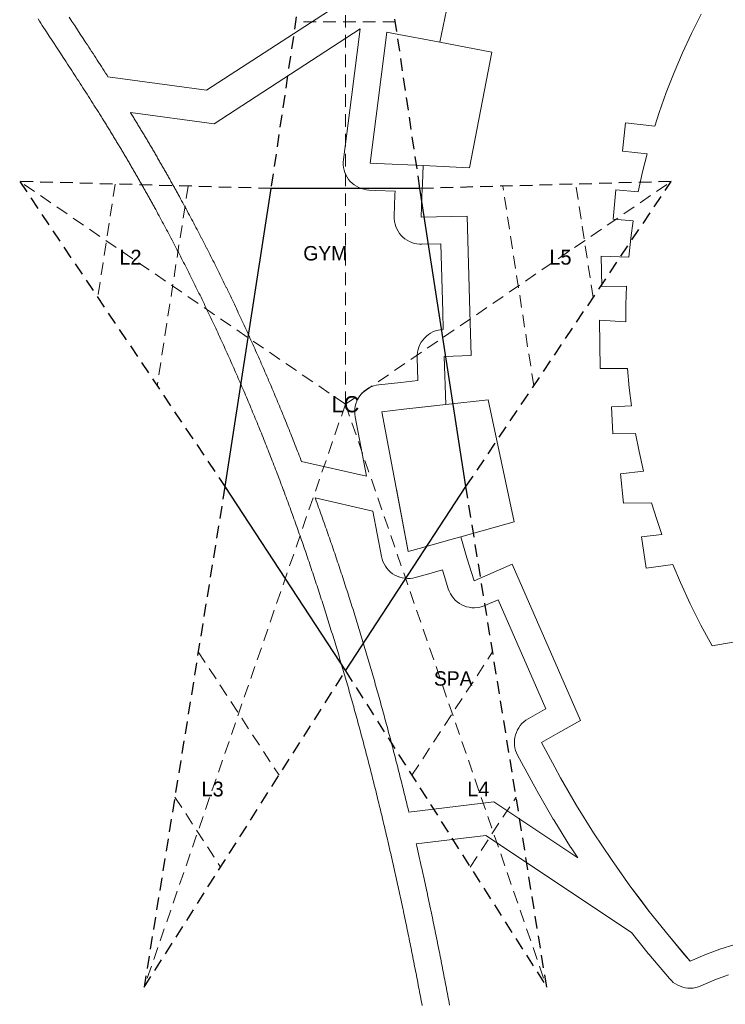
# Model space of a CAD drawing. Header units: millimetres. Extents: x -97041 to 284557, y -33528 to 335809.
# Tile 2 of 36: x -64140 to 14141, y 46387 to 155680. Entities that reach past the tile are written whole.
import ezdxf
from ezdxf.enums import TextEntityAlignment as Align

# ---------------------------------------------------------------- set-up
doc = ezdxf.new("R2010")
doc.units = ezdxf.units.MM
doc.linetypes.add('ANATOMY_DASHED', pattern=[2200, 1400, -800])
for name, color, linetype, lineweight in [('ANNOTATION', 7, 'Continuous', 13), ('BUILDING', 7, 'Continuous', 18), ('CONCEPT_STAR_ANATOMY_DELETE', 1, 'Continuous', 25), ('GREEN', 3, 'Continuous', 18), ('KIDS', 30, 'Continuous', 18), ('PATH', 8, 'Continuous', 18), ('SPA', 6, 'Continuous', 18)]:
    doc.layers.add(name, color=color, linetype=linetype, lineweight=lineweight)

# ---------------------------------------------------------------- blocks, each defined once
blk = doc.blocks.new('LEFT_STAR_ANATOMY_DELETE')
at = {"layer": 'CONCEPT_STAR_ANATOMY_DELETE', "linetype": 'ANATOMY_DASHED', "lineweight": 13}
for p, q in [((-28000, 113000), (-28000, 193000)), ((-24860, 171700), (-31140, 171700)), ((-22463, 155444), (-33537, 155444)), ((-28000, 113000), (-64140, 137721)), ((-28000, 113000), (8140, 137721)), ((-53547, 137427), (-55488, 124851)), ((-45463, 137202), (-48885, 115030)), ((-7115, 115030), (-10537, 137202)), ((-512, 124851), (-2453, 137427)), ((-28000, 113000), (-50336, 48279)), ((-28000, 113000), (-5664, 48279)), ((-44330, 85514), (-35371, 71810)), ((-20629, 71810), (-11670, 85514)), ((-46930, 69397), (-41848, 61625)), ((-14152, 61625), (-9070, 69397))]:
    blk.add_line(p, q, dxfattribs=at)
at = {"layer": 'CONCEPT_STAR_ANATOMY_DELETE', "linetype": 'ANATOMY_DASHED'}
blk.add_lwpolyline([(-28000, 193000), (-36264, 136947), (-64140, 137721), (-41372, 103853), (-50336, 48279), (-28000, 83400), (-5664, 48279), (-14628, 103853), (8140, 137721), (-19736, 136947)], close=True, dxfattribs=at)
at = {"layer": 'CONCEPT_STAR_ANATOMY_DELETE'}
blk.add_lwpolyline([(-36264, 136947), (-41372, 103853), (-28000, 83400), (-14628, 103853), (-19736, 136947)], close=True, dxfattribs=at)
for s, height, p in [('L1', 1650, (-28000, 165800)), ('L2', 1650, (-51852, 129316)), ('L5', 1650, (-4148, 129316)), ('LC', 1800, (-28000, 113000)), ('L3', 1650, (-42742, 70284)), ('L4', 1650, (-13258, 70284))]:
    blk.add_text(s, height=height, dxfattribs=at).set_placement(p, align=Align.MIDDLE_CENTER)

msp = doc.modelspace()

# ---------------------------------------------------------------- linework, layer by layer
at = {"layer": 'BUILDING'}
for points in [[(-17533.431, 153182.973), (-16804.555, 156747.119), (-15968.773, 160287.721), (-15026.858, 163801.579), (-13979.641, 167285.502), (-12828.08, 170736.343), (-11896.554, 173300.879), (-10564.959, 176686.326), (-9802.212, 178466.356), (-9144.966, 180000.177), (-9132.11, 180030.18), (-4547.633, 176107.982)], [(11452.706, 156283.686), (10383.767, 154162.854), (9384.338, 152008.379), (8455.492, 149822.567), (7598.198, 147607.698), (6813.367, 145366.134), (6330.822, 143858.088), (3076.962, 144231.066), (2718.623, 141104.96), (5458.728, 140790.875), (4965.439, 138784.184), (4492.279, 136580.113), (1983.243, 136805.843), (1689.138, 133536.672), (3923.716, 133335.638), (3657.62, 131414.793), (3425.602, 129312.094), (379.311, 129425.379), (428.107, 126051.889), (3189.103, 126091.826), (3112.662, 124032.019), (3093.675, 122142.652), (172.13, 122331.858), (249.815, 116961.247), (3291.373, 116979.048), (3484.819, 114801.71), (3719.308, 112811.71), (1520.819, 112713.803), (1654.638, 109708.868), (4189.776, 109745.538), (4571.161, 107735.297), (5051.255, 105555.44), (2498.833, 105284.799), (2846.711, 102003.891), (5968.282, 102063.036), (6529.639, 100213.84), (7087.032, 98532.338), (4860.292, 98265.531), (5355.166, 94788.976), (8323.646, 95211.533), (9163.043, 93201.822), (10248.85, 90824.544), (11419.002, 88487.635), (12672.01, 86194.082), (19032.555, 87288.273)], [(-19378.888, 139478.048), (-24516.478, 139731.483), (-25257.034, 139768.021), (-24369.467, 146696.698), (-23395.805, 154297.467), (-22681.512, 154161.674), (-17533.431, 153182.973)], [(-17533.431, 153182.973), (-11755.411, 152084.515), (-14220.594, 139223.592), (-19378.888, 139478.048)], [(-16878.532, 112965.212), (-17047.045, 118288.382), (-14062.165, 118391.637), (-14196.358, 123295.99), (-14486.199, 133888.882), (-19596.599, 133749.048), (-19513.329, 136143.316), (-19460.156, 137462.237), (-19378.888, 139478.048)], [(-21523.762, 112441.428), (-16878.532, 112965.212)], [(-16878.532, 112965.212), (-19141.746, 112710.018), (-21523.762, 112441.428)], [(-15195.966, 98287.707), (-9293.716, 99934.112), (-12176.889, 113495.357), (-16878.532, 112965.212)], [(-23965.175, 112166.138), (-21523.762, 112441.428)], [(-21056.605, 96652.909), (-23965.175, 112166.138)], [(-23965.175, 112166.138), (-22379.634, 103709.454), (-22318.351, 103382.594), (-21056.605, 96652.909)], [(-15195.966, 98287.707), (-16413.364, 97948.12), (-19832.018, 96994.503), (-21056.605, 96652.909)], [(3562.061, 59533.971), (1503.633, 62447.683), (-467.922, 65420.851), (-2350.905, 68450.903), (-4143.681, 71535.194), (-4766.889, 72694.28), (-6255.399, 75462.72), (-4427.984, 76492.429), (-1925.778, 77902.368), (-9488.897, 95249.918), (-13723.294, 93403.818), (-14518.499, 95947.866), (-15195.966, 98287.707)], [(3562.061, 59533.971), (4685.003, 58039.995), (5705.547, 56682.252)], [(5705.547, 56682.252), (3562.061, 59533.971)], [(7932.244, 53895.018), (5705.547, 56682.252)], [(7932.244, 53895.018), (9631.521, 51892.126), (10240.202, 51174.691)], [(10240.202, 51174.691), (7932.244, 53895.018)], [(36051.101, 51936.271), (35224.15, 52251.38), (33546.106, 52813.695), (31840.041, 53284.146), (30110.953, 53661.337), (28363.94, 53944.155), (26604.165, 54131.765), (24836.797, 54223.625), (23067.057, 54219.458), (21300.142, 54119.27), (19541.266, 53923.377), (18666.469, 53789.699), (16929.353, 53451.379), (15213.155, 53019.317), (13522.929, 52494.771), (11863.642, 51879.295), (10240.202, 51174.691)]]:
    msp.add_lwpolyline(points, dxfattribs=at)
at = {"layer": 'GREEN'}
msp.add_lwpolyline([(14489.896, 49653.713), (12983.333, 49094.887), (11434.613, 48422.713), (11159.024, 48318.861), (10874.581, 48242.531), (10584.024, 48194.458), (10290.153, 48175.107), (9995.801, 48184.663), (9703.805, 48223.034), (9416.978, 48289.851), (9138.084, 48384.47), (8869.811, 48505.978), (8614.746, 48653.205), (8375.345, 48824.732), (8153.916, 49018.906), (7952.592, 49233.856), (5644.634, 51954.183), (5588.37, 52022.518), (3727.782, 54351.481), (-12444.429, 65132.955), (-20147.938, 64199.196), (-20135.194, 64143.718), (-20077.265, 63890.754), (-20019.503, 63637.75), (-19961.897, 63384.667), (-19904.454, 63131.532), (-19847.174, 62878.343), (-19790.046, 62625.067), (-19733.087, 62371.759), (-19676.285, 62118.389), (-19619.638, 61864.942), (-19563.152, 61611.443), (-19506.826, 61357.894), (-19450.656, 61104.278), (-19394.643, 60850.601), (-19338.788, 60596.87), (-19283.089, 60343.078), (-19227.547, 60089.231), (-19172.158, 59835.315), (-19116.928, 59581.356), (-19061.852, 59327.335), (-19006.93, 59073.253), (-18952.162, 58819.118), (-18897.545, 58564.912), (-18843.087, 58310.668), (-18788.779, 58056.359), (-18734.62, 57801.98), (-18680.618, 57547.56), (-18626.769, 57293.093), (-18573.065, 57038.542), (-18519.516, 56783.952), (-18466.117, 56529.304), (-18412.869, 56274.603), (-18359.769, 56019.844), (-18306.818, 55765.026), (-18254.015, 55510.148), (-18201.365, 55255.232), (-18148.859, 55000.245), (-18096.502, 54745.21), (-18044.293, 54490.128), (-17992.228, 54234.977), (-17940.311, 53979.775), (-17888.539, 53724.518), (-17836.917, 53469.223), (-17785.434, 53213.847), (-17734.102, 52958.448), (-17682.908, 52702.969), (-17631.863, 52447.455), (-17580.957, 52191.869), (-17530.2, 51936.251), (-17479.584, 51680.576), (-17429.106, 51424.832), (-17378.774, 51169.053), (-17328.583, 50913.218), (-17278.53, 50657.313), (-17228.625, 50401.39), (-17178.852, 50145.384), (-17129.225, 49889.348), (-17079.736, 49633.254), (-17030.384, 49377.104), (-16981.171, 49120.899), (-16932.098, 48864.649), (-16883.164, 48608.357), (-16834.367, 48352.01), (-16785.702, 48095.595), (-16737.18, 47839.148), (-16688.794, 47582.66), (-16640.539, 47326.094), (-16592.423, 47069.495), (-16544.444, 46812.855), (-16496.595, 46556.149), (-16448.881, 46299.39)], dxfattribs=at)
at = {"layer": 'KIDS'}
msp.add_lwpolyline([(-58661.959, 155973.737), (-58350.67, 155497.317), (-58039.087, 155020.851), (-57414.756, 154066.674), (-57102.177, 153588.884), (-56789.7, 153110.978), (-56633.368, 152871.728), (-56477.051, 152632.366), (-56320.754, 152392.88), (-56164.472, 152153.245), (-56008.235, 151913.48), (-55852.051, 151673.579), (-55695.916, 151433.517), (-55539.857, 151193.307), (-55383.874, 150952.933), (-55227.991, 150712.407), (-55072.199, 150471.697), (-54916.528, 150230.824), (-54760.983, 149989.775), (-54605.561, 149748.524), (-54450.299, 149507.105), (-54349.492, 149350.076), (-43420.913, 147873.241), (-23497.686, 160823.339)], dxfattribs=at)
at = {"layer": 'PATH'}
msp.add_lwpolyline([(-19493.648, 46263.134), (-19541.331, 46518.187), (-19589.147, 46773.185), (-19637.098, 47028.128), (-19685.182, 47283.017), (-19733.4, 47537.851), (-19781.754, 47792.629), (-19830.243, 48047.352), (-19878.867, 48302.02), (-19927.627, 48556.632), (-19976.524, 48811.188), (-20025.558, 49065.688), (-20074.729, 49320.131), (-20124.037, 49574.519), (-20173.484, 49828.849), (-20223.068, 50083.124), (-20272.792, 50337.341), (-20322.655, 50591.501), (-20372.657, 50845.604), (-20422.8, 51099.649), (-20473.083, 51353.637), (-20523.506, 51607.568), (-20574.071, 51861.44), (-20624.777, 52115.254), (-20675.626, 52369.01), (-20726.616, 52622.708), (-20777.75, 52876.347), (-20829.026, 53129.927), (-20880.446, 53383.449), (-20932.01, 53636.911), (-20983.719, 53890.314), (-21035.572, 54143.658), (-21087.57, 54396.942), (-21139.714, 54650.166), (-21192.003, 54903.33), (-21244.439, 55156.434), (-21297.022, 55409.478), (-21349.752, 55662.462), (-21402.629, 55915.384), (-21455.654, 56168.246), (-21508.827, 56421.047), (-21562.15, 56673.787), (-21615.621, 56926.466), (-21669.241, 57179.083), (-21723.012, 57431.639), (-21776.933, 57684.132), (-21831.004, 57936.564), (-21885.227, 58188.934), (-21939.601, 58441.241), (-21994.127, 58693.486), (-22048.805, 58945.668), (-22103.635, 59197.787), (-22158.619, 59449.844), (-22213.756, 59701.837), (-22269.047, 59953.767), (-22324.492, 60205.633), (-22380.092, 60457.436), (-22435.847, 60709.174), (-22491.757, 60960.849), (-22547.823, 61212.46), (-22604.046, 61464.006), (-22660.425, 61715.488), (-22716.96, 61966.905), (-22773.654, 62218.257), (-22830.505, 62469.544), (-22887.514, 62720.766), (-22944.682, 62971.922), (-23002.008, 63223.013), (-23059.494, 63474.038), (-23117.14, 63724.998), (-23174.946, 63975.891), (-23232.913, 64226.718), (-23291.04, 64477.479), (-23349.329, 64728.173), (-23407.78, 64978.8), (-23466.392, 65229.361), (-23525.167, 65479.854), (-23584.106, 65730.281), (-23643.207, 65980.639), (-23702.472, 66230.93), (-23761.901, 66481.154), (-23821.495, 66731.309), (-23881.254, 66981.397), (-23941.178, 67231.416), (-24001.267, 67481.367), (-24061.523, 67731.249), (-24121.945, 67981.062), (-24182.534, 68230.807), (-24243.291, 68480.482), (-24304.215, 68730.088), (-24365.307, 68979.625), (-24426.567, 69229.092), (-24487.997, 69478.489), (-24549.596, 69727.816), (-24611.364, 69977.073), (-24673.302, 70226.26), (-24735.411, 70475.376), (-24797.69, 70724.422), (-24860.141, 70973.397), (-24922.764, 71222.301), (-24985.558, 71471.133), (-25048.525, 71719.895), (-25111.665, 71968.585), (-25174.978, 72217.203), (-25238.464, 72465.749), (-25302.125, 72714.224), (-25365.959, 72962.626), (-25429.969, 73210.956), (-25494.154, 73459.213), (-25558.514, 73707.398), (-25623.051, 73955.51), (-25687.763, 74203.549), (-25752.653, 74451.515), (-25817.72, 74699.407), (-25882.964, 74947.226), (-25948.386, 75194.971), (-26013.986, 75442.642), (-26079.766, 75690.24), (-26145.724, 75937.763), (-26211.862, 76185.211), (-26278.18, 76432.585), (-26344.678, 76679.885), (-26411.357, 76927.109), (-26478.217, 77174.259), (-26545.258, 77421.333), (-26612.482, 77668.332), (-26679.888, 77915.255), (-26747.476, 78162.103), (-26815.247, 78408.874), (-26883.202, 78655.57), (-26951.341, 78902.189), (-27019.664, 79148.732), (-27088.172, 79395.198), (-27156.865, 79641.588), (-27225.743, 79887.901), (-27294.808, 80134.136), (-27364.058, 80380.294), (-27433.495, 80626.375), (-27503.119, 80872.379), (-27572.931, 81118.304), (-27642.93, 81364.152), (-27713.118, 81609.921), (-27783.494, 81855.612), (-27854.059, 82101.225), (-27924.814, 82346.759), (-27995.759, 82592.214), (-28066.893, 82837.591), (-28138.219, 83082.888), (-28209.735, 83328.106), (-28281.443, 83573.244), (-28353.342, 83818.303), (-28425.434, 84063.282), (-28497.718, 84308.181), (-28570.196, 84553), (-28642.866, 84797.739), (-28715.731, 85042.397), (-28788.789, 85286.974), (-28862.042, 85531.471), (-28935.49, 85775.886), (-29009.134, 86020.221), (-29082.973, 86264.474), (-29157.008, 86508.645), (-29231.24, 86752.735), (-29305.669, 86996.743), (-29380.295, 87240.669), (-29455.119, 87484.513), (-29530.141, 87728.275), (-29605.361, 87971.954), (-29680.781, 88215.55), (-29756.399, 88459.063), (-29832.218, 88702.494), (-29908.236, 88945.841), (-29984.455, 89189.105), (-30060.875, 89432.285), (-30137.496, 89675.381), (-30214.319, 89918.394), (-30291.344, 90161.323), (-30368.571, 90404.167), (-30446.001, 90646.927), (-30523.635, 90889.602), (-30601.472, 91132.193), (-30679.513, 91374.699), (-30757.759, 91617.119), (-30836.209, 91859.455), (-30914.865, 92101.705), (-30993.726, 92343.869), (-31072.794, 92585.948), (-31152.068, 92827.941), (-31231.548, 93069.848), (-31311.236, 93311.668), (-31391.131, 93553.402), (-31471.235, 93795.049), (-31551.547, 94036.61), (-31632.067, 94278.084), (-31712.797, 94519.47), (-31793.736, 94760.77), (-31874.886, 95001.981), (-31956.246, 95243.106), (-32037.816, 95484.142), (-32119.598, 95725.091), (-32201.591, 95965.951), (-32283.796, 96206.723), (-32366.214, 96447.407), (-32448.844, 96688.002), (-32531.688, 96928.508), (-32614.745, 97168.925), (-32698.016, 97409.253), (-32781.501, 97649.492), (-32865.201, 97889.641), (-32949.116, 98129.7), (-33033.247, 98369.67), (-33117.593, 98609.55), (-33202.156, 98849.339), (-33286.936, 99089.038), (-33371.933, 99328.647), (-33457.147, 99568.165), (-33542.579, 99807.592), (-33628.229, 100046.928), (-33714.098, 100286.173), (-33800.186, 100525.327), (-33886.494, 100764.389), (-33973.021, 101003.36), (-34059.769, 101242.238), (-34146.738, 101481.025), (-34233.927, 101719.719), (-34321.338, 101958.321), (-34408.971, 102196.83), (-34496.826, 102435.247), (-34584.903, 102673.571), (-34673.204, 102911.801), (-34761.728, 103149.939), (-34850.476, 103387.983), (-34857.481, 103406.717), (-34939.448, 103625.933), (-35028.645, 103863.79), (-35118.066, 104101.553), (-35207.714, 104339.222), (-35297.587, 104576.797), (-35387.686, 104814.277), (-35478.011, 105051.662), (-35568.564, 105288.953), (-35659.344, 105526.149), (-35750.352, 105763.25), (-35841.588, 106000.255), (-35933.053, 106237.166), (-36024.747, 106473.98), (-36116.669, 106710.699), (-36208.822, 106947.322), (-36301.205, 107183.848), (-36393.818, 107420.279), (-36486.663, 107656.613), (-36579.739, 107892.85), (-36673.046, 108128.991), (-36766.585, 108365.034), (-36860.358, 108600.981), (-36954.363, 108836.83), (-37048.601, 109072.582), (-37143.073, 109308.236), (-37237.779, 109543.792), (-37332.72, 109779.25), (-37427.895, 110014.61), (-37523.306, 110249.872), (-37618.953, 110485.035), (-37714.835, 110720.1), (-37810.954, 110955.066), (-37907.31, 111189.933), (-38003.903, 111424.7), (-38100.734, 111659.369), (-38197.803, 111893.938), (-38295.111, 112128.407), (-38392.657, 112362.776), (-38490.442, 112597.045), (-38588.467, 112831.214), (-38686.733, 113065.283), (-38785.238, 113299.251), (-38883.985, 113533.119), (-38982.972, 113766.885), (-39082.202, 114000.551), (-39181.673, 114234.116), (-39281.387, 114467.579), (-39381.343, 114700.94), (-39481.543, 114934.2), (-39581.986, 115167.358), (-39682.673, 115400.414), (-39783.605, 115633.367), (-39884.782, 115866.218), (-39986.203, 116098.967), (-40087.871, 116331.613), (-40189.784, 116564.156), (-40291.943, 116796.596), (-40394.35, 117028.933), (-40497.003, 117261.166), (-40599.904, 117493.296), (-40703.053, 117725.322), (-40806.45, 117957.244), (-40910.097, 118189.062), (-41013.992, 118420.775), (-41118.136, 118652.384), (-41222.531, 118883.889), (-41327.176, 119115.289), (-41432.072, 119346.584), (-41537.219, 119577.774), (-41642.617, 119808.858), (-41748.267, 120039.837), (-41854.17, 120270.711), (-41960.325, 120501.478), (-42066.733, 120732.14), (-42173.395, 120962.696), (-42280.31, 121193.145), (-42387.48, 121423.488), (-42494.905, 121653.724), (-42602.585, 121883.853), (-42710.52, 122113.876), (-42818.711, 122343.791), (-42927.158, 122573.599), (-43035.862, 122803.299), (-43144.823, 123032.892), (-43254.041, 123262.377), (-43363.517, 123491.754), (-43473.252, 123721.023), (-43583.245, 123950.183), (-43693.497, 124179.235), (-43804.008, 124408.179), (-43914.78, 124637.013), (-44025.811, 124865.738), (-44137.103, 125094.355), (-44248.656, 125322.861), (-44360.471, 125551.259), (-44472.547, 125779.546), (-44584.886, 126007.724), (-44697.487, 126235.792), (-44810.351, 126463.749), (-44923.478, 126691.597), (-45036.869, 126919.333), (-45150.525, 127146.959), (-45264.445, 127374.474), (-45378.629, 127601.878), (-45493.08, 127829.171), (-45607.796, 128056.352), (-45722.778, 128283.422), (-45838.026, 128510.38), (-45953.542, 128737.226), (-46069.325, 128963.96), (-46185.375, 129190.582), (-46301.694, 129417.091), (-46418.281, 129643.488), (-46535.137, 129869.772), (-46652.263, 130095.943), (-46769.658, 130322.001), (-46887.323, 130547.946), (-47005.259, 130773.777), (-47123.465, 130999.495), (-47241.943, 131225.099), (-47360.693, 131450.589), (-47479.714, 131675.965), (-47599.008, 131901.227), (-47718.575, 132126.374), (-47838.416, 132351.407), (-47958.529, 132576.324), (-48078.917, 132801.127), (-48199.58, 133025.815), (-48320.517, 133250.387), (-48441.729, 133474.844), (-48563.217, 133699.186), (-48684.981, 133923.411), (-48807.022, 134147.52), (-48929.339, 134371.514), (-49051.934, 134595.391), (-49174.806, 134819.151), (-49236.346, 134930.988), (-49297.956, 135042.795), (-49359.635, 135154.573), (-49421.385, 135266.322), (-49483.203, 135378.042), (-49545.092, 135489.732), (-49607.05, 135601.394), (-49669.078, 135713.025), (-49731.176, 135824.628), (-49793.344, 135936.201), (-49855.582, 136047.745), (-49917.891, 136159.259), (-49980.269, 136270.744), (-50042.717, 136382.199), (-50105.236, 136493.625), (-50167.824, 136605.022), (-50230.483, 136716.389), (-50293.213, 136827.726), (-50356.012, 136939.034), (-50418.883, 137050.313), (-50481.823, 137161.561), (-50544.835, 137272.781), (-50607.916, 137383.97), (-50671.069, 137495.13), (-50734.292, 137606.26), (-50797.586, 137717.361), (-50860.951, 137828.432), (-50924.386, 137939.473), (-50987.892, 138050.484), (-51051.47, 138161.465), (-51115.118, 138272.417), (-51178.837, 138383.339), (-51242.628, 138494.231), (-51306.489, 138605.093), (-51370.422, 138715.926), (-51434.426, 138826.728), (-51498.501, 138937.501), (-51562.648, 139048.243), (-51626.866, 139158.956), (-51691.155, 139269.638), (-51755.516, 139380.291), (-51819.948, 139490.913), (-51884.452, 139601.506), (-51949.028, 139712.068), (-52013.675, 139822.6), (-52078.394, 139933.103), (-52143.185, 140043.575), (-52208.048, 140154.016), (-52272.982, 140264.428), (-52337.989, 140374.81), (-52403.067, 140485.161), (-52468.217, 140595.482), (-52533.44, 140705.772), (-52598.734, 140816.033), (-52664.101, 140926.263), (-52729.54, 141036.463), (-52795.051, 141146.632), (-52860.635, 141256.771), (-52926.291, 141366.88), (-52992.019, 141476.958), (-53057.82, 141587.006), (-53123.693, 141697.023), (-53189.639, 141807.01), (-53255.658, 141916.967), (-53321.749, 142026.893), (-53387.913, 142136.788), (-53454.149, 142246.653), (-53520.459, 142356.487), (-53586.841, 142466.29), (-53653.296, 142576.063), (-53719.825, 142685.805), (-53786.426, 142795.517), (-53853.1, 142905.198), (-53919.847, 143014.848), (-53986.668, 143124.468), (-54053.562, 143234.056), (-54120.529, 143343.614), (-54187.569, 143453.141), (-54254.683, 143562.638), (-54321.87, 143672.103), (-54389.13, 143781.538), (-54456.464, 143890.941), (-54523.872, 144000.314), (-54591.353, 144109.656), (-54658.908, 144218.967), (-54726.536, 144328.247), (-54794.239, 144437.496), (-54862.015, 144546.714), (-54929.865, 144655.901), (-54997.789, 144765.057), (-55072.854, 144885.515), (-55148.007, 145005.936), (-55223.249, 145126.321), (-55298.576, 145246.669), (-55373.988, 145366.982), (-55449.484, 145487.26), (-55525.061, 145607.504), (-55600.72, 145727.714), (-55676.457, 145847.891), (-55752.273, 145968.035), (-55828.166, 146088.148), (-55904.134, 146208.23), (-55980.176, 146328.28), (-56056.291, 146448.301), (-56132.477, 146568.292), (-56208.733, 146688.255), (-56361.451, 146928.095), (-56514.432, 147167.828), (-56667.668, 147407.457), (-56821.146, 147646.987), (-56974.856, 147886.423), (-57128.787, 148125.771), (-57282.93, 148365.034), (-57437.272, 148604.217), (-57591.804, 148843.327), (-57746.515, 149082.366), (-57901.393, 149321.34), (-58056.429, 149560.254), (-58211.611, 149799.112), (-58366.93, 150037.92), (-58522.373, 150276.682), (-58677.931, 150515.404), (-58833.593, 150754.088), (-58989.348, 150992.742), (-59145.185, 151231.369), (-59301.095, 151469.974), (-59613.086, 151947.137), (-59925.236, 152424.271), (-60549.669, 153378.604), (-60861.782, 153855.88), (-61173.711, 154333.279), (-61329.581, 154572.038), (-61485.372, 154810.841), (-61641.075, 155049.695), (-61796.678, 155288.604), (-61952.171, 155527.573), (-62107.544, 155766.606)], dxfattribs=at)
at = {"layer": 'SPA'}
for points in [[(-51850.007, 145379.586), (-51833.273, 145352.397), (-51765.061, 145241.411), (-51696.91, 145130.374), (-51628.835, 145019.308), (-51560.838, 144908.217), (-51492.922, 144797.105), (-51425.067, 144685.942), (-51357.288, 144574.749), (-51289.588, 144463.532), (-51221.961, 144352.283), (-51154.425, 144241.03), (-51086.935, 144129.701), (-51019.536, 144018.368), (-50952.215, 143907.011), (-50884.946, 143795.588), (-50817.779, 143684.177), (-50750.668, 143572.708), (-50683.642, 143461.225), (-50616.684, 143349.703), (-50549.799, 143238.149), (-50482.993, 143126.572), (-50416.255, 143014.957), (-50349.595, 142903.317), (-50283.014, 142791.656), (-50216.496, 142679.947), (-50150.055, 142568.213), (-50083.694, 142456.459), (-50017.389, 142344.646), (-49951.19, 142232.856), (-49885.031, 142120.981), (-49818.961, 142009.102), (-49752.969, 141897.2), (-49687.034, 141785.241), (-49621.199, 141673.296), (-49555.414, 141561.284), (-49489.701, 141449.239), (-49424.073, 141337.184), (-49358.523, 141225.106), (-49293.028, 141112.969), (-49227.617, 141000.821), (-49162.278, 140888.64), (-49097.012, 140776.431), (-49031.818, 140664.188), (-48966.707, 140551.935), (-48901.646, 140439.614), (-48836.679, 140327.298), (-48771.773, 140214.933), (-48706.94, 140102.539), (-48642.194, 139990.14), (-48577.499, 139877.674), (-48512.886, 139765.196), (-48448.362, 139652.715), (-48383.882, 139540.159), (-48319.485, 139427.589), (-48255.17, 139315.007), (-48190.915, 139202.376), (-48126.739, 139089.724), (-48062.638, 138977.05), (-47998.594, 138864.32), (-47934.641, 138751.594), (-47870.745, 138638.812), (-47806.935, 138526.025), (-47743.176, 138413.173), (-47679.52, 138300.345), (-47615.908, 138187.441), (-47552.367, 138074.507), (-47488.924, 137961.587), (-47425.531, 137848.603), (-47362.215, 137735.596), (-47298.984, 137622.586), (-47235.798, 137509.501), (-47172.699, 137396.413), (-47109.665, 137283.286), (-47046.714, 137170.147), (-46983.816, 137056.95), (-46921.016, 136943.769), (-46858.255, 136830.504), (-46795.6, 136717.272), (-46732.985, 136603.956), (-46670.462, 136490.646), (-46607.993, 136377.279), (-46545.186, 136263.138), (-46422.314, 136039.378), (-46420.624, 136036.296), (-46298.029, 135812.419), (-46296.337, 135809.325), (-46174.02, 135585.331), (-46172.346, 135582.261), (-46050.305, 135358.152), (-46048.627, 135355.067), (-45926.863, 135130.842), (-45925.191, 135127.757), (-45803.703, 134903.415), (-45802.038, 134900.338), (-45680.826, 134675.881), (-45679.171, 134672.811), (-45558.234, 134448.239), (-45556.583, 134445.17), (-45435.92, 134220.482), (-45434.271, 134217.406), (-45313.883, 133992.603), (-45312.239, 133989.529), (-45192.126, 133764.612), (-45190.495, 133761.554), (-45070.654, 133536.521), (-45069.021, 133533.451), (-44949.454, 133308.304), (-44947.827, 133305.236), (-44828.533, 133079.974), (-44826.912, 133076.909), (-44707.891, 132851.533), (-44706.283, 132848.483), (-44587.533, 132622.993), (-44585.923, 132619.932), (-44467.445, 132394.328), (-44465.839, 132391.264), (-44347.633, 132165.546), (-44346.041, 132162.504), (-44228.105, 131936.673), (-44226.51, 131933.613), (-44108.845, 131707.668), (-44107.26, 131704.621), (-43989.865, 131478.563), (-43988.288, 131475.522), (-43871.162, 131249.351), (-43869.584, 131246.298), (-43752.728, 131020.014), (-43751.157, 131016.969), (-43634.57, 130790.572), (-43633.01, 130787.538), (-43516.691, 130561.029), (-43515.127, 130557.979), (-43399.077, 130331.357), (-43397.528, 130328.328), (-43281.745, 130101.594), (-43280.199, 130098.563), (-43164.683, 129871.717), (-43163.136, 129868.674), (-43047.888, 129641.716), (-43046.353, 129638.69), (-42931.371, 129411.62), (-42929.842, 129408.596), (-42815.126, 129181.415), (-42813.603, 129178.394), (-42699.152, 128951.101), (-42697.624, 128948.063), (-42583.44, 128720.659), (-42581.93, 128717.647), (-42468.01, 128490.132), (-42466.503, 128487.119), (-42352.847, 128259.493), (-42351.341, 128256.472), (-42237.95, 128028.736), (-42236.447, 128025.713), (-42123.32, 127797.865), (-42121.832, 127794.864), (-42008.968, 127566.907), (-42007.479, 127563.894), (-41894.878, 127335.826), (-41893.398, 127332.826), (-41781.059, 127104.648), (-41779.581, 127101.64), (-41667.505, 126873.353), (-41666.034, 126870.353), (-41554.219, 126641.955), (-41552.754, 126638.958), (-41441.201, 126410.452), (-41439.736, 126407.448), (-41328.444, 126178.831), (-41326.99, 126175.839), (-41215.959, 125947.114), (-41214.515, 125944.134), (-41103.743, 125715.3), (-41102.29, 125712.295), (-40991.779, 125483.351), (-40990.343, 125480.372), (-40880.091, 125251.32), (-40878.658, 125248.34), (-40768.665, 125019.18), (-40767.238, 125016.202), (-40657.503, 124786.933), (-40656.077, 124783.949), (-40546.601, 124554.572), (-40545.182, 124551.595), (-40435.964, 124322.11), (-40434.553, 124319.141), (-40325.592, 124089.548), (-40324.186, 124086.582), (-40215.482, 123856.882), (-40214.077, 123853.909), (-40105.63, 123624.101), (-40104.235, 123621.141), (-39996.044, 123391.226), (-39994.65, 123388.259), (-39886.715, 123158.236), (-39885.333, 123155.286), (-39777.653, 122925.157), (-39776.272, 122922.201), (-39668.847, 122691.965), (-39667.469, 122689.008), (-39560.299, 122458.665), (-39558.926, 122455.71), (-39452.011, 122225.261), (-39450.648, 122222.319), (-39343.986, 121991.763), (-39342.624, 121988.814), (-39236.216, 121758.152), (-39234.863, 121755.216), (-39128.708, 121524.449), (-39127.359, 121521.512), (-39021.456, 121290.638), (-39020.11, 121287.699), (-38914.46, 121056.72), (-38913.121, 121053.788), (-38807.723, 120822.704), (-38806.389, 120819.776), (-38701.242, 120588.586), (-38699.914, 120585.662), (-38595.018, 120354.367), (-38593.693, 120351.44), (-38489.048, 120120.04), (-38487.73, 120117.122), (-38383.335, 119885.617), (-38382.018, 119882.692), (-38277.874, 119651.083), (-38276.568, 119648.175), (-38172.673, 119416.462), (-38171.373, 119413.559), (-38067.726, 119181.741), (-38066.423, 119178.821), (-37963.026, 118946.899), (-37961.734, 118943.997), (-37858.585, 118711.971), (-37857.296, 118709.068), (-37754.395, 118476.938), (-37753.111, 118474.037), (-37650.458, 118241.804), (-37649.184, 118238.918), (-37546.777, 118006.581), (-37545.499, 118003.677), (-37443.34, 117771.237), (-37442.074, 117768.352), (-37340.161, 117535.809), (-37338.902, 117532.933), (-37237.234, 117300.287), (-37235.969, 117297.389), (-37134.548, 117064.64), (-37133.302, 117061.775), (-37032.125, 116828.924), (-37030.876, 116826.047), (-36929.944, 116593.094), (-36928.698, 116590.212), (-36828.011, 116357.156), (-36826.773, 116354.287), (-36726.33, 116121.129), (-36725.099, 116118.268), (-36624.899, 115885.008), (-36623.669, 115882.14), (-36523.713, 115648.779), (-36522.493, 115645.926), (-36422.779, 115412.463), (-36421.557, 115409.598), (-36322.086, 115176.033), (-36320.877, 115173.192), (-36221.647, 114939.526), (-36220.435, 114936.667), (-36121.448, 114702.901), (-36120.248, 114700.063), (-36021.501, 114466.195), (-36020.299, 114463.343), (-35921.794, 114229.375), (-35920.605, 114226.549), (-35822.339, 113992.48), (-35821.147, 113989.636), (-35723.122, 113755.467), (-35721.937, 113752.632), (-35624.152, 113518.363), (-35622.974, 113515.537), (-35525.428, 113281.168), (-35524.258, 113278.351), (-35426.95, 113043.882), (-35425.777, 113041.054), (-35328.708, 112806.485), (-35327.543, 112803.665), (-35230.712, 112568.996), (-35229.554, 112566.184), (-35132.961, 112331.417), (-35131.805, 112328.605), (-35035.449, 112093.738), (-35034.299, 112090.93), (-34938.18, 111855.964), (-34937.032, 111853.154), (-34841.15, 111618.089), (-34840.015, 111615.302), (-34744.368, 111380.139), (-34743.23, 111377.338), (-34647.819, 111142.076), (-34646.686, 111139.277), (-34550.388, 110901.137), (-34455.447, 110665.679), (-34454.324, 110662.889), (-34358.501, 110424.551), (-34262.915, 110186.114), (-34167.572, 109947.593), (-34072.466, 109708.98), (-33977.591, 109470.255), (-33882.958, 109231.446), (-33788.566, 108992.556), (-33694.407, 108753.565), (-33600.477, 108514.466), (-33506.793, 108275.297), (-33413.339, 108036.025), (-33320.115, 107796.648), (-33227.138, 107557.21), (-33134.385, 107317.657), (-33041.869, 107078.018), (-32949.585, 106838.286), (-32876.032, 106646.658), (-25673.959, 105000.47), (-26913.797, 111613.302), (-26953.397, 111900.563), (-26965.078, 112190.306), (-26948.73, 112479.823), (-26904.507, 112766.41), (-26832.822, 113047.387), (-26734.344, 113320.132), (-26609.994, 113582.094), (-26460.933, 113830.828), (-26288.554, 114064.007), (-26094.468, 114279.456), (-25880.488, 114475.159), (-25648.613, 114649.289), (-25401.009, 114800.219), (-25139.99, 114926.538), (-24867.995, 115027.067), (-24587.565, 115100.866), (-24301.32, 115147.246), (-21859.904, 115422.537), (-19964.59, 115636.247), (-20045.543, 118193.46), (-20040.445, 118487.273), (-20006.626, 118779.177), (-19944.411, 119066.372), (-19854.397, 119346.103), (-19737.448, 119615.685), (-19594.685, 119872.532), (-19427.478, 120114.18), (-19237.432, 120338.31), (-19026.37, 120542.772), (-18796.317, 120725.604), (-18549.48, 120885.051), (-18288.228, 121019.584), (-18015.067, 121127.912), (-17732.619, 121208.996), (-17443.592, 121262.058), (-17150.761, 121286.589), (-17142.507, 121286.874), (-17195.236, 123213.935), (-17403.022, 130807.947), (-19514.542, 130750.17), (-19802.531, 130756.124), (-20088.622, 130789.671), (-20370.177, 130850.501), (-20644.6, 130938.053), (-20909.362, 131051.52), (-21162.02, 131189.857), (-21400.247, 131351.788), (-21621.845, 131535.82), (-21824.772, 131740.256), (-22007.156, 131963.211), (-22167.318, 132202.631), (-22303.779, 132456.308), (-22415.282, 132721.902), (-22500.798, 132996.966), (-22559.54, 133278.964), (-22590.966, 133565.296), (-22594.786, 133853.322), (-22511.516, 136247.59), (-22510.894, 136264.164), (-22496.219, 136628.177), (-24664.314, 136735.128), (-25404.87, 136771.666), (-25694.349, 136800.066), (-25979.717, 136856.367), (-26258.292, 136940.039), (-26527.454, 137050.295), (-26784.674, 137186.1), (-27027.533, 137346.176), (-27253.748, 137529.019), (-27461.194, 137732.909), (-27647.918, 137955.931), (-27812.168, 138195.987), (-27952.397, 138450.821), (-28067.289, 138718.037), (-28155.763, 138995.124), (-28216.988, 139279.477), (-28250.387, 139568.422), (-28255.647, 139859.244), (-28232.718, 140149.208), (-27345.151, 147077.885), (-26373.859, 154660.157), (-42579.087, 144126.759)], [(-31364.65, 102608.355), (-31327.879, 102507.686), (-31239.946, 102266.25), (-31152.235, 102024.715), (-31064.757, 101783.114), (-30977.496, 101541.408), (-30890.462, 101299.623), (-30803.65, 101057.746), (-30717.063, 100815.789), (-30630.697, 100573.739), (-30544.555, 100331.609), (-30458.634, 100089.39), (-30372.932, 99847.082), (-30287.448, 99604.678), (-30202.193, 99362.208), (-30117.153, 99119.641), (-30032.333, 98876.991), (-29947.731, 98634.25), (-29863.352, 98391.433), (-29779.188, 98148.526), (-29695.245, 97905.541), (-29611.514, 97662.455), (-29528.007, 97419.301), (-29444.711, 97176.051), (-29361.634, 96932.722), (-29278.775, 96689.313), (-29196.127, 96445.81), (-29113.699, 96202.234), (-29031.486, 95958.579), (-28949.479, 95714.816), (-28867.696, 95470.996), (-28786.118, 95227.071), (-28704.761, 94983.083), (-28623.616, 94739.011), (-28542.676, 94494.839), (-28461.955, 94250.604), (-28381.44, 94006.268), (-28301.142, 93761.87), (-28221.053, 93517.385), (-28141.17, 93272.807), (-28061.502, 93028.162), (-27982.038, 92783.419), (-27902.791, 92538.618), (-27823.745, 92293.715), (-27744.911, 92048.74), (-27666.287, 91803.694), (-27587.865, 91558.55), (-27509.652, 91313.334), (-27431.648, 91068.041), (-27353.848, 90822.666), (-27276.254, 90577.211), (-27198.867, 90331.679), (-27121.683, 90086.063), (-27044.702, 89840.366), (-26967.931, 89594.605), (-26891.357, 89348.744), (-26814.994, 89102.829), (-26738.825, 88856.81), (-26662.865, 88610.729), (-26587.105, 88364.569), (-26511.546, 88118.326), (-26436.191, 87872.011), (-26361.034, 87625.614), (-26286.078, 87379.139), (-26211.323, 87132.589), (-26136.769, 86885.969), (-26062.411, 86639.261), (-25988.252, 86392.478), (-25914.293, 86145.619), (-25840.536, 85898.699), (-25766.967, 85651.675), (-25693.607, 85404.606), (-25620.433, 85157.436), (-25547.463, 84910.206), (-25474.683, 84662.886), (-25402.105, 84415.511), (-25329.716, 84168.042), (-25257.529, 83920.518), (-25185.526, 83672.89), (-25113.728, 83425.221), (-25042.118, 83177.459), (-24970.699, 82929.619), (-24899.477, 82681.713), (-24828.448, 82433.74), (-24757.605, 82185.675), (-24686.961, 81937.559), (-24616.502, 81689.349), (-24546.237, 81441.077), (-24476.16, 81192.727), (-24406.279, 80944.322), (-24336.578, 80695.816), (-24267.073, 80447.256), (-24197.755, 80198.622), (-24128.623, 79949.909), (-24059.683, 79701.133), (-23990.927, 79452.278), (-23922.358, 79203.351), (-23853.977, 78954.355), (-23785.785, 78705.298), (-23717.776, 78456.164), (-23649.949, 78206.945), (-23582.312, 77957.671), (-23514.859, 77708.326), (-23447.587, 77458.901), (-23380.503, 77209.417), (-23313.601, 76959.859), (-23246.879, 76710.225), (-23180.345, 76460.537), (-23113.986, 76210.758), (-23047.815, 75960.925), (-22981.822, 75711.018), (-22916.014, 75461.05), (-22850.383, 75211.007), (-22784.929, 74960.882), (-22719.663, 74710.717), (-22654.568, 74460.457), (-22589.658, 74210.149), (-22524.924, 73959.766), (-22460.365, 73709.301), (-22395.991, 73458.795), (-22331.788, 73208.2), (-22267.766, 72957.553), (-22203.919, 72706.834), (-22140.246, 72456.043), (-22076.749, 72205.185), (-22013.432, 71954.274), (-21950.284, 71703.283), (-21887.311, 71452.221), (-21824.517, 71201.113), (-21761.891, 70949.921), (-21699.441, 70698.672), (-21637.166, 70447.364), (-21575.061, 70195.986), (-21513.124, 69944.527), (-21451.364, 69693.021), (-21389.774, 69441.447), (-21328.356, 69189.815), (-21267.103, 68938.101), (-21206.024, 68686.333), (-21145.116, 68434.505), (-21084.372, 68182.598), (-21023.803, 67930.646), (-20974.597, 67725.345), (-11555.571, 68867.045), (-2230.32, 62650.21), (-2968.163, 63762.902), (-3015.99, 63837.39), (-4898.973, 66867.442), (-4944.579, 66943.303), (-6737.355, 70027.594), (-6785.965, 70114.512), (-7409.174, 71273.6), (-8897.684, 74042.04), (-9022.78, 74304.444), (-9121.892, 74577.723), (-9194.089, 74859.313), (-9238.694, 75146.567), (-9255.287, 75436.791), (-9243.713, 75727.257), (-9204.08, 76015.24), (-9136.761, 76298.035), (-9042.388, 76572.987), (-8921.846, 76837.514), (-8776.268, 77089.133), (-8607.021, 77325.48), (-8415.693, 77544.337), (-8204.081, 77743.649), (-7974.172, 77921.545), (-7728.125, 78076.353), (-5900.71, 79106.062), (-5758.269, 79186.324), (-11039.966, 91300.969), (-12524.354, 90653.81), (-12801.355, 90548.993), (-13087.341, 90471.999), (-13379.525, 90423.579), (-13675.06, 90404.206), (-13971.065, 90414.067), (-14264.656, 90453.068), (-14552.97, 90520.827), (-14833.197, 90616.684), (-15102.608, 90739.706), (-15358.575, 90888.693), (-15598.604, 91062.192), (-15820.356, 91258.514), (-16021.67, 91475.744), (-16200.583, 91711.766), (-16355.352, 91964.28), (-16484.468, 92230.823), (-16586.673, 92508.798), (-17241.167, 94602.679), (-19025.954, 94104.821), (-20250.539, 93763.228), (-20535.663, 93698.485), (-20825.736, 93661.806), (-21118.001, 93653.537), (-21409.683, 93673.759), (-21698.012, 93722.278), (-21980.248, 93798.634), (-22253.711, 93902.102), (-22515.803, 94031.699), (-22764.034, 94186.193), (-22996.047, 94364.118), (-23209.639, 94563.783), (-23402.779, 94783.292), (-23573.634, 95020.56), (-23720.581, 95273.333), (-23842.224, 95539.209), (-23937.407, 95815.665), (-24005.227, 96100.073), (-24950.59, 101142.284)]]:
    msp.add_lwpolyline(points, close=True, dxfattribs=at)

# ---------------------------------------------------------------- block references
at = {"layer": 'CONCEPT_STAR_ANATOMY_DELETE'}
msp.add_blockref('LEFT_STAR_ANATOMY_DELETE', (0, 0), dxfattribs=at)

# ---------------------------------------------------------------- texts
at = {"layer": 'ANNOTATION'}
for s, p in [('GYM', (-30239.864, 129755.195)), ('SPA', (-16046.041, 82557.727))]:
    msp.add_text(s, height=1600, dxfattribs=at).set_placement(p, align=Align.MIDDLE_CENTER)

doc.saveas('drawing.dxf')
